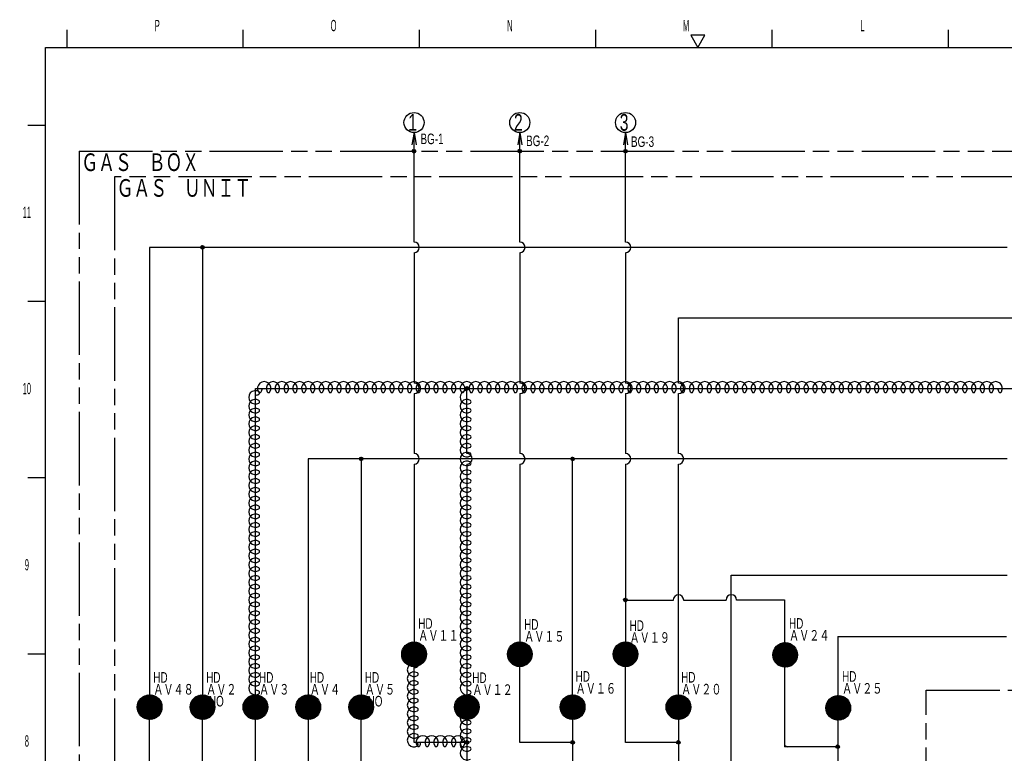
# Model space of a CAD drawing. Header units: millimetres. Extents: x 0 to 840, y 0 to 591.
# Tile 4 of 27: x 18 to 297, y 382 to 590. Entities that reach past the tile are written whole.
import ezdxf

# ---------------------------------------------------------------- set-up
doc = ezdxf.new("R2010")
doc.units = ezdxf.units.MM
doc.header["$LTSCALE"] = 46.255
doc.linetypes.add('PHANTOM', pattern=[0.8, 0.45, -0.05, 0.1, -0.05, 0.1, -0.05])
doc.layers.get('0').update_dxf_attribs({"linetype": 'CONTINUOUS'})
for name, color, linetype in [('0001_01', 7, 'CONTINUOUS'), ('0001_03', 7, 'CONTINUOUS'), ('0001_04', 7, 'CONTINUOUS'), ('0013_01', 7, 'CONTINUOUS'), ('0013_08', 7, 'CONTINUOUS'), ('0510_HCD_02', 7, 'CONTINUOUS'), ('AM_0', 7, 'CONTINUOUS')]:
    doc.layers.add(name, color=color, linetype=linetype)
doc.styles.get("Standard").update_dxf_attribs({"font": 'txt', "width": 0.5})
doc.styles.add('TEXTSTYLE_2', font='txt', dxfattribs={"width": 0.7})

msp = doc.modelspace()

# ---------------------------------------------------------------- linework, layer by layer
at = {"color": 2, "linetype": 'Continuous'}
for p, q in [((31, 587), (31, 582)), ((81, 587), (81, 582)), ((131, 587), (131, 582)), ((181, 587), (181, 582)), ((231, 587), (231, 582)), ((281, 587), (281, 582)), ((208, 585.46), (210, 582)), ((212, 585.46), (208, 585.46)), ((210, 582), (212, 585.46)), ((20, 560), (25, 560)), ((20, 510), (25, 510)), ((20, 460), (25, 460)), ((20, 410), (25, 410))]:
    msp.add_line(p, q, dxfattribs=at)
at = {"color": 7, "linetype": 'Continuous'}
for p, q in [((25, 10), (25, 582)), ((25, 582), (831, 582))]:
    msp.add_line(p, q, dxfattribs=at)
at = {"layer": '0001_01', "color": 2, "linetype": 'Continuous'}
for p, q in [((129.52, 557.85), (128.94, 554.39)), ((129.52, 526.79), (129.52, 557.85)), ((129.52, 557.85), (130.1, 554.39)), ((159.52, 557.85), (158.94, 554.39)), ((159.52, 526.79), (159.52, 557.85)), ((159.52, 557.85), (160.1, 554.39)), ((189.52, 557.85), (188.94, 554.39)), ((189.52, 526.79), (189.52, 557.85)), ((189.52, 557.85), (190.1, 554.39)), ((54.52, 525.29), (54.52, 398.34)), ((297.77, 525.29), (54.52, 525.29)), ((69.52, 525.29), (69.52, 398.34)), ((129.52, 523.79), (129.52, 486.79)), ((159.52, 523.79), (159.52, 486.79)), ((189.52, 523.79), (189.52, 486.79)), ((204.52, 505.29), (436.51, 505.29)), ((84.52, 398.34), (84.52, 485.29)), ((84.52, 485.29), (392.11, 485.29)), ((129.52, 483.79), (129.52, 466.79)), ((144.52, 466.79), (144.52, 485.29)), ((159.52, 483.79), (159.52, 466.79)), ((189.52, 483.79), (189.52, 466.79)), ((99.52, 465.29), (99.52, 398.34)), ((297.77, 465.29), (99.52, 465.29)), ((114.52, 465.29), (114.52, 398.34)), ((129.52, 463.79), (129.52, 413.34)), ((144.52, 463.79), (144.51, 398.34)), ((159.52, 463.79), (159.52, 413.34)), ((174.52, 398.34), (174.52, 465.29)), ((189.52, 463.79), (189.52, 413.34)), ((204.52, 398.34), (204.52, 463.79)), ((189.52, 425.22), (203.11, 425.22)), ((206, 425.22), (218.03, 425.22)), ((234.64, 425.24), (234.64, 413.17)), ((249.7, 414.84), (249.7, 356.85)), ((234.65, 406.17), (234.64, 383.59)), ((54.52, 356.84), (54.52, 391.34)), ((69.52, 356.84), (69.52, 391.34)), ((84.52, 356.84), (84.52, 391.34)), ((99.52, 391.34), (99.52, 356.84)), ((114.52, 356.84), (114.52, 391.34)), ((144.52, 391.34), (144.52, 356.84)), ((174.52, 391.34), (174.52, 356.84)), ((204.52, 391.34), (204.52, 356.84)), ((249.71, 383.6), (234.64, 383.59)), ((249.71, 383.61), (249.71, 383.61))]:
    msp.add_line(p, q, dxfattribs=at)
at = {"layer": '0001_01', "color": 2, "linetype": 'PHANTOM'}
for q in [(34.52, 157.59), (586.18, 552.59)]:
    msp.add_line((34.52, 552.59), q, dxfattribs=at)
at = {"layer": '0001_01', "color": 2, "linetype": 'Continuous'}
for centre, radius in [((129.52, 560.7), 2.85), ((159.52, 560.7), 2.85), ((189.52, 560.7), 2.85), ((129.52, 552.59), 0.5), ((159.52, 552.59), 0.5), ((189.52, 552.59), 0.5), ((69.52, 525.29), 0.5), ((144.52, 485.29), 0.5), ((114.52, 465.29), 0.5), ((174.52, 465.29), 0.5), ((189.46, 425.24), 0.5), ((129.52, 409.84), 3.5), ((159.52, 409.84), 3.5), ((189.52, 409.84), 3.5), ((234.82, 409.66), 3.5), ((54.52, 394.84), 3.5), ((69.52, 394.84), 3.5), ((84.52, 394.84), 3.5), ((99.52, 394.84), 3.5), ((114.52, 394.84), 3.5), ((144.52, 394.84), 3.5), ((174.52, 394.84), 3.5), ((204.52, 394.84), 3.5), ((249.87, 394.63), 3.5), ((144.52, 384.84), 0.5), ((174.52, 384.84), 0.5), ((204.52, 384.84), 0.5), ((249.71, 383.61), 0.5)]:
    msp.add_circle(centre, radius, dxfattribs=at)
for centre, start, end in [((129.52, 525.29), 270, 90), ((159.52, 525.29), 270, 90), ((189.52, 525.29), 270, 90), ((129.52, 485.29), 270, 90), ((159.52, 485.29), 270, 90), ((189.52, 485.29), 270, 90), ((204.52, 485.29), 270, 90), ((129.52, 465.29), 270, 90), ((144.52, 465.29), 270, 90), ((159.52, 465.29), 270, 90), ((189.52, 465.29), 270, 90), ((204.52, 465.29), 270, 90), ((204.52, 425.2), 0, 180), ((219.53, 425.23), 0, 180)]:
    msp.add_arc(centre, 1.5, start, end, dxfattribs=at)
at = {"layer": '0001_04', "color": 5, "linetype": 'Continuous'}
for p, q in [((129.02, 552.6), (129.5, 553.09)), ((129.03, 552.48), (129.63, 553.07)), ((129.06, 552.79), (129.32, 553.04)), ((159.02, 552.62), (159.48, 553.09)), ((159.03, 552.49), (159.62, 553.08)), ((159.06, 552.38), (159.72, 553.04)), ((189.02, 552.65), (189.46, 553.08)), ((189.03, 552.51), (189.6, 553.08)), ((189.06, 552.4), (189.71, 553.05)), ((129.07, 552.37), (129.74, 553.04)), ((129.12, 552.28), (129.82, 552.98)), ((129.19, 552.21), (129.9, 552.92)), ((129.27, 552.15), (129.96, 552.83)), ((129.37, 552.11), (130, 552.73)), ((129.49, 552.09), (130.02, 552.61)), ((129.65, 552.1), (130, 552.46)), ((159.08, 552.82), (159.28, 553.03)), ((159.12, 552.29), (159.81, 552.99)), ((159.18, 552.22), (159.89, 552.93)), ((159.26, 552.16), (159.95, 552.84)), ((159.36, 552.11), (159.99, 552.75)), ((159.48, 552.09), (160.02, 552.63)), ((159.63, 552.1), (160.01, 552.48)), ((189.11, 552.87), (189.23, 553)), ((189.11, 552.3), (189.8, 553)), ((189.17, 552.23), (189.88, 552.94)), ((189.25, 552.17), (189.94, 552.86)), ((189.35, 552.12), (189.99, 552.76)), ((189.46, 552.09), (190.02, 552.65)), ((189.6, 552.09), (190.01, 552.5)), ((69.02, 525.34), (69.46, 525.78)), ((69.03, 525.2), (69.6, 525.78)), ((69.06, 525.09), (69.71, 525.75)), ((69.11, 525.57), (69.24, 525.7)), ((69.11, 525), (69.8, 525.7)), ((69.17, 524.93), (69.88, 525.63)), ((69.25, 524.86), (69.94, 525.55)), ((69.35, 524.82), (69.99, 525.46)), ((69.46, 524.79), (70.02, 525.35)), ((69.61, 524.79), (70.01, 525.2)), ((144.02, 485.3), (144.51, 485.78)), ((144.03, 485.17), (144.64, 485.77)), ((144.06, 485.48), (144.33, 485.75)), ((144.07, 485.07), (144.74, 485.73)), ((144.13, 484.98), (144.83, 485.68)), ((144.19, 484.91), (144.9, 485.61)), ((144.28, 484.85), (144.96, 485.53)), ((144.38, 484.81), (145, 485.43)), ((144.5, 484.79), (145.02, 485.31)), ((144.66, 484.8), (145, 485.15)), ((114.02, 465.34), (114.46, 465.78)), ((114.03, 465.2), (114.6, 465.78)), ((114.06, 465.09), (114.71, 465.75)), ((114.11, 465.57), (114.24, 465.7)), ((114.11, 465), (114.8, 465.7)), ((114.17, 464.93), (114.88, 465.63)), ((114.25, 464.86), (114.94, 465.55)), ((114.35, 464.82), (114.99, 465.46)), ((114.46, 464.79), (115.02, 465.35)), ((114.61, 464.79), (115.01, 465.2)), ((174.02, 465.25), (174.55, 465.78)), ((174.04, 465.41), (174.4, 465.77)), ((174.04, 465.13), (174.67, 465.76)), ((174.09, 465.04), (174.77, 465.72)), ((174.15, 464.95), (174.85, 465.66)), ((174.22, 464.89), (174.92, 465.59)), ((174.31, 464.83), (174.97, 465.5)), ((174.41, 464.8), (175.01, 465.39)), ((174.54, 464.79), (175.02, 465.26)), ((174.73, 464.83), (174.97, 465.08)), ((188.97, 425.28), (189.42, 425.74)), ((188.97, 425.15), (189.56, 425.73)), ((189.01, 425.04), (189.66, 425.7)), ((189.03, 425.49), (189.21, 425.67)), ((189.06, 424.95), (189.75, 425.64)), ((189.12, 424.87), (189.83, 425.58)), ((189.2, 424.81), (189.89, 425.5)), ((189.3, 424.77), (189.94, 425.4)), ((189.42, 424.74), (189.96, 425.29)), ((189.56, 424.75), (189.95, 425.14)), ((126.02, 409.83), (129.53, 413.34)), ((126.03, 410.12), (129.24, 413.33)), ((126.03, 409.56), (129.8, 413.33)), ((126.06, 409.31), (130.06, 413.3)), ((126.07, 410.45), (128.91, 413.29)), ((126.11, 409.07), (130.29, 413.25)), ((126.16, 410.82), (128.54, 413.2)), ((126.17, 408.84), (130.52, 413.2)), ((126.24, 408.63), (130.73, 413.12)), ((126.32, 411.26), (128.1, 413.04)), ((126.32, 408.43), (130.93, 413.04)), ((126.41, 408.24), (131.12, 412.95)), ((126.51, 408.06), (131.3, 412.85)), ((126.62, 407.88), (131.48, 412.74)), ((126.73, 411.96), (127.4, 412.63)), ((126.74, 407.72), (131.64, 412.62)), ((126.86, 407.56), (131.8, 412.5)), ((127, 407.41), (131.95, 412.36)), ((127.14, 407.27), (132.09, 412.22)), ((127.29, 407.14), (132.22, 412.07)), ((127.45, 407.02), (132.34, 411.91)), ((127.62, 406.9), (132.46, 411.74)), ((127.79, 406.8), (132.56, 411.57)), ((127.98, 406.7), (132.66, 411.38)), ((128.17, 406.61), (132.75, 411.19)), ((128.38, 406.53), (132.83, 410.98)), ((128.59, 406.46), (132.9, 410.77)), ((156.02, 409.85), (159.51, 413.34)), ((156.03, 410.14), (159.22, 413.33)), ((156.03, 409.58), (159.78, 413.33)), ((156.06, 409.32), (160.04, 413.3)), ((156.08, 410.47), (158.89, 413.28)), ((156.1, 409.08), (160.28, 413.26)), ((156.16, 408.86), (160.5, 413.2)), ((156.17, 410.84), (158.52, 413.19)), ((156.23, 408.65), (160.72, 413.13)), ((156.31, 408.44), (160.92, 413.05)), ((156.34, 411.3), (158.06, 413.02)), ((156.4, 408.25), (161.11, 412.96)), ((156.5, 408.07), (161.29, 412.86)), ((156.61, 407.89), (161.47, 412.75)), ((156.73, 407.73), (161.63, 412.63)), ((156.8, 412.04), (157.32, 412.56)), ((156.85, 407.57), (161.79, 412.51)), ((156.99, 407.42), (161.94, 412.37)), ((157.13, 407.28), (162.08, 412.23)), ((157.28, 407.15), (162.21, 412.08)), ((157.44, 407.03), (162.33, 411.92)), ((157.61, 406.91), (162.45, 411.75)), ((157.78, 406.8), (162.56, 411.58)), ((157.97, 406.7), (162.66, 411.39)), ((158.16, 406.62), (162.75, 411.2)), ((158.36, 406.54), (162.82, 411)), ((158.58, 406.47), (162.89, 410.78)), ((186.02, 409.87), (189.49, 413.34)), ((186.03, 409.59), (189.77, 413.33)), ((186.04, 410.17), (189.2, 413.33)), ((186.06, 409.34), (190.02, 413.3)), ((186.08, 410.49), (188.87, 413.28)), ((186.1, 409.1), (190.26, 413.26)), ((186.16, 408.87), (190.49, 413.2)), ((186.18, 410.87), (188.49, 413.19)), ((186.23, 408.66), (190.7, 413.13)), ((186.31, 408.46), (190.9, 413.05)), ((186.35, 411.33), (188.03, 413.01)), ((186.4, 408.26), (191.1, 412.96)), ((186.5, 408.08), (191.28, 412.87)), ((186.6, 407.91), (191.46, 412.76)), ((186.72, 407.74), (191.62, 412.64)), ((186.85, 407.58), (191.78, 412.51)), ((186.9, 412.17), (187.19, 412.46)), ((186.98, 407.43), (191.93, 412.38)), ((187.12, 407.29), (192.07, 412.24)), ((187.27, 407.16), (192.2, 412.09)), ((187.43, 407.03), (192.33, 411.93)), ((187.6, 406.92), (192.44, 411.77)), ((187.77, 406.81), (192.55, 411.59)), ((187.95, 406.71), (192.65, 411.41)), ((188.15, 406.62), (192.74, 411.21)), ((188.35, 406.54), (192.82, 411.01)), ((188.57, 406.47), (192.89, 410.8)), ((231.32, 409.63), (234.85, 413.16)), ((231.33, 409.92), (234.56, 413.15)), ((231.33, 409.36), (235.12, 413.15)), ((231.36, 409.11), (235.37, 413.12)), ((231.37, 410.24), (234.24, 413.11)), ((231.41, 408.87), (235.61, 413.07)), ((231.45, 410.61), (233.87, 413.03)), ((231.47, 408.65), (235.83, 413.01)), ((231.54, 408.44), (236.05, 412.94)), ((231.6, 411.04), (233.44, 412.88)), ((231.62, 408.24), (236.25, 412.86)), ((231.72, 408.05), (236.44, 412.77)), ((231.82, 407.86), (236.62, 412.67)), ((231.93, 407.69), (236.79, 412.55)), ((231.97, 411.69), (232.79, 412.52)), ((232.05, 407.53), (236.95, 412.44)), ((232.17, 407.37), (237.11, 412.31)), ((232.31, 407.22), (237.26, 412.17)), ((232.45, 407.08), (237.4, 412.03)), ((232.6, 406.95), (237.53, 411.88)), ((232.76, 406.83), (237.65, 411.72)), ((232.93, 406.72), (237.77, 411.55)), ((233.11, 406.61), (237.87, 411.37)), ((233.29, 406.51), (237.97, 411.19)), ((233.49, 406.43), (238.06, 410.99)), ((233.7, 406.35), (238.13, 410.79)), ((128.82, 406.41), (132.95, 410.54)), ((129.07, 406.37), (132.99, 410.3)), ((129.32, 406.35), (133.01, 410.04)), ((129.6, 406.34), (133.02, 409.76)), ((129.91, 406.36), (133, 409.45)), ((130.24, 406.42), (132.94, 409.12)), ((130.63, 406.52), (132.84, 408.73)), ((131.12, 406.73), (132.63, 408.24)), ((158.81, 406.41), (162.95, 410.55)), ((159.05, 406.37), (162.99, 410.31)), ((159.31, 406.35), (163.01, 410.05)), ((159.58, 406.34), (163.02, 409.78)), ((159.88, 406.36), (163, 409.48)), ((160.22, 406.41), (162.95, 409.14)), ((160.6, 406.51), (162.85, 408.76)), ((161.08, 406.71), (162.65, 408.28)), ((188.79, 406.42), (192.94, 410.57)), ((189.03, 406.37), (192.99, 410.33)), ((189.29, 406.35), (193.01, 410.07)), ((189.56, 406.34), (193.02, 409.8)), ((189.86, 406.36), (193, 409.5)), ((190.2, 406.41), (192.95, 409.16)), ((190.58, 406.5), (192.86, 408.78)), ((191.05, 406.69), (192.67, 408.32)), ((233.91, 406.28), (238.2, 410.57)), ((234.14, 406.23), (238.25, 410.34)), ((234.39, 406.19), (238.29, 410.1)), ((234.65, 406.17), (238.31, 409.84)), ((234.93, 406.16), (238.32, 409.56)), ((235.23, 406.19), (238.29, 409.25)), ((235.57, 406.24), (238.24, 408.91)), ((235.97, 406.36), (238.13, 408.52)), ((236.47, 406.58), (237.91, 408.01)), ((51.02, 394.79), (54.57, 398.34)), ((51.03, 395.08), (54.28, 398.33)), ((51.03, 394.52), (54.84, 398.33)), ((51.07, 395.4), (53.96, 398.29)), ((51.07, 394.27), (55.09, 398.29)), ((51.11, 394.04), (55.32, 398.25)), ((51.14, 395.77), (53.59, 398.22)), ((51.17, 393.81), (55.55, 398.19)), ((51.25, 393.6), (55.76, 398.11)), ((51.29, 396.2), (53.16, 398.07)), ((51.33, 393.4), (55.96, 398.03)), ((51.42, 393.21), (56.15, 397.94)), ((51.52, 393.03), (56.33, 397.84)), ((51.63, 392.86), (56.5, 397.73)), ((51.64, 396.82), (52.54, 397.73)), ((51.75, 392.7), (56.66, 397.61)), ((51.88, 392.54), (56.82, 397.48)), ((52.02, 392.39), (56.97, 397.34)), ((52.16, 392.26), (57.1, 397.2)), ((52.31, 392.12), (57.24, 397.05)), ((52.47, 392), (57.36, 396.89)), ((52.64, 391.89), (57.47, 396.72)), ((66.02, 394.79), (69.57, 398.34)), ((66.03, 395.08), (69.28, 398.33)), ((66.03, 394.52), (69.84, 398.33)), ((66.07, 395.4), (68.96, 398.29)), ((66.07, 394.27), (70.09, 398.29)), ((66.11, 394.04), (70.32, 398.25)), ((66.14, 395.77), (68.59, 398.22)), ((66.17, 393.81), (70.55, 398.19)), ((66.25, 393.6), (70.76, 398.11)), ((66.29, 396.2), (68.16, 398.07)), ((66.33, 393.4), (70.96, 398.03)), ((66.42, 393.21), (71.15, 397.94)), ((66.52, 393.03), (71.33, 397.84)), ((66.63, 392.86), (71.5, 397.73)), ((66.64, 396.82), (67.54, 397.73)), ((66.75, 392.7), (71.66, 397.61)), ((66.88, 392.54), (71.82, 397.48)), ((67.02, 392.39), (71.97, 397.34)), ((67.16, 392.26), (72.1, 397.2)), ((67.31, 392.12), (72.24, 397.05)), ((67.47, 392), (72.36, 396.89)), ((67.64, 391.89), (72.47, 396.72)), ((81.02, 394.8), (84.56, 398.34)), ((81.03, 395.09), (84.27, 398.33)), ((81.03, 394.53), (84.83, 398.33)), ((81.07, 394.28), (85.08, 398.3)), ((81.07, 395.42), (83.95, 398.29)), ((81.11, 394.05), (85.32, 398.25)), ((81.15, 395.78), (83.58, 398.21)), ((81.17, 393.82), (85.54, 398.19)), ((81.24, 393.61), (85.75, 398.12)), ((81.3, 396.21), (83.15, 398.06)), ((81.33, 393.41), (85.95, 398.03)), ((81.42, 393.22), (86.14, 397.94)), ((81.52, 393.04), (86.32, 397.84)), ((81.63, 392.87), (86.49, 397.73)), ((81.66, 396.85), (82.51, 397.7)), ((81.75, 392.7), (86.66, 397.61)), ((81.88, 392.55), (86.81, 397.48)), ((82.01, 392.4), (86.96, 397.35)), ((82.16, 392.26), (87.1, 397.21)), ((82.31, 392.13), (87.23, 397.05)), ((82.47, 392.01), (87.35, 396.89)), ((82.64, 391.89), (87.47, 396.73)), ((96.02, 394.81), (99.55, 398.34)), ((96.03, 395.1), (99.26, 398.33)), ((96.03, 394.54), (99.82, 398.33)), ((96.06, 394.29), (100.07, 398.3)), ((96.07, 395.43), (98.93, 398.29)), ((96.11, 394.05), (100.31, 398.25)), ((96.15, 395.79), (98.57, 398.21)), ((96.17, 393.83), (100.53, 398.19)), ((96.24, 393.62), (100.74, 398.12)), ((96.31, 396.23), (98.13, 398.05)), ((96.32, 393.42), (100.94, 398.04)), ((96.41, 393.23), (101.13, 397.95)), ((96.52, 393.04), (101.32, 397.84)), ((96.63, 392.87), (101.49, 397.73)), ((96.68, 396.88), (97.48, 397.68)), ((96.74, 392.71), (101.65, 397.62)), ((96.87, 392.55), (101.81, 397.49)), ((97.01, 392.4), (101.96, 397.35)), ((97.15, 392.26), (102.1, 397.21)), ((97.3, 392.13), (102.23, 397.06)), ((97.46, 392.01), (102.35, 396.9)), ((97.63, 391.9), (102.47, 396.73)), ((111.02, 394.82), (114.54, 398.34)), ((111.03, 395.11), (114.25, 398.33)), ((111.03, 394.55), (114.81, 398.33)), ((111.06, 394.3), (115.06, 398.3)), ((111.07, 395.44), (113.92, 398.29)), ((111.11, 394.06), (115.3, 398.25)), ((111.16, 395.8), (113.56, 398.2)), ((111.17, 393.84), (115.52, 398.19)), ((111.24, 393.62), (115.74, 398.12)), ((111.32, 396.25), (113.11, 398.05)), ((111.32, 393.42), (115.94, 398.04)), ((111.41, 393.23), (116.13, 397.95)), ((111.51, 393.05), (116.31, 397.85)), ((111.62, 392.88), (116.48, 397.74)), ((111.7, 396.92), (112.44, 397.66)), ((111.74, 392.71), (116.65, 397.62)), ((111.87, 392.56), (116.8, 397.49)), ((112, 392.41), (116.95, 397.36)), ((112.15, 392.27), (117.09, 397.22)), ((112.3, 392.14), (117.22, 397.06)), ((112.46, 392.01), (117.35, 396.9)), ((112.62, 391.9), (117.46, 396.74)), ((141.02, 394.85), (144.51, 398.34)), ((141.03, 395.14), (144.22, 398.33)), ((141.03, 394.58), (144.78, 398.33)), ((141.06, 394.32), (145.04, 398.3)), ((141.08, 395.47), (143.89, 398.28)), ((141.1, 394.08), (145.28, 398.26)), ((141.16, 393.86), (145.5, 398.2)), ((141.17, 395.84), (143.52, 398.19)), ((141.23, 393.65), (145.72, 398.13)), ((141.31, 393.44), (145.92, 398.05)), ((141.34, 396.3), (143.06, 398.02)), ((141.4, 393.25), (146.11, 397.96)), ((141.5, 393.07), (146.29, 397.86)), ((141.61, 392.89), (146.47, 397.75)), ((141.73, 392.73), (146.63, 397.63)), ((141.8, 397.04), (142.32, 397.56)), ((141.85, 392.57), (146.79, 397.51)), ((141.99, 392.42), (146.94, 397.37)), ((142.13, 392.28), (147.08, 397.23)), ((142.28, 392.15), (147.21, 397.08)), ((142.44, 392.03), (147.33, 396.92)), ((142.61, 391.91), (147.45, 396.75)), ((171.02, 394.87), (174.49, 398.34)), ((171.03, 394.59), (174.77, 398.33)), ((171.04, 395.17), (174.2, 398.33)), ((171.06, 394.34), (175.02, 398.3)), ((171.08, 395.49), (173.87, 398.28)), ((171.1, 394.1), (175.26, 398.26)), ((171.16, 393.87), (175.49, 398.2)), ((171.18, 395.87), (173.49, 398.19)), ((171.23, 393.66), (175.7, 398.13)), ((171.31, 393.46), (175.9, 398.05)), ((171.35, 396.33), (173.03, 398.01)), ((171.4, 393.26), (176.1, 397.96)), ((171.5, 393.08), (176.28, 397.87)), ((171.6, 392.91), (176.46, 397.76)), ((171.72, 392.74), (176.62, 397.64)), ((171.85, 392.58), (176.78, 397.51)), ((171.9, 397.17), (172.19, 397.46)), ((171.98, 392.43), (176.93, 397.38)), ((172.12, 392.29), (177.07, 397.24)), ((172.27, 392.16), (177.2, 397.09)), ((172.43, 392.03), (177.33, 396.93)), ((172.6, 391.92), (177.44, 396.77)), ((201.02, 394.89), (204.47, 398.34)), ((201.03, 394.61), (204.75, 398.33)), ((201.04, 395.19), (204.17, 398.32)), ((201.05, 394.35), (205.01, 398.31)), ((201.09, 395.52), (203.84, 398.27)), ((201.1, 394.11), (205.25, 398.26)), ((201.15, 393.89), (205.47, 398.21)), ((201.18, 395.9), (203.46, 398.18)), ((201.22, 393.67), (205.69, 398.14)), ((201.3, 393.47), (205.89, 398.06)), ((201.37, 396.37), (202.99, 397.99)), ((201.39, 393.28), (206.09, 397.97)), ((201.49, 393.09), (206.27, 397.87)), ((201.6, 392.92), (206.44, 397.76)), ((201.71, 392.75), (206.61, 397.65)), ((201.84, 392.59), (206.77, 397.52)), ((201.97, 392.44), (206.92, 397.39)), ((202.11, 392.3), (207.06, 397.25)), ((202.26, 392.17), (207.19, 397.1)), ((202.42, 392.04), (207.32, 396.94)), ((202.58, 391.92), (207.44, 396.78)), ((246.38, 394.53), (249.97, 398.13)), ((246.38, 394.82), (249.69, 398.12)), ((246.39, 394.26), (250.24, 398.11)), ((246.41, 395.13), (249.37, 398.09)), ((246.43, 394.02), (250.49, 398.07)), ((246.48, 395.48), (249.02, 398.02)), ((246.48, 393.78), (250.72, 398.02)), ((246.54, 393.56), (250.94, 397.96)), ((246.61, 395.9), (248.6, 397.89)), ((246.61, 393.35), (251.15, 397.89)), ((246.7, 393.15), (251.35, 397.8)), ((246.79, 392.97), (251.53, 397.71)), ((246.89, 396.46), (248.04, 397.61)), ((246.9, 392.79), (251.71, 397.6)), ((247.01, 392.62), (251.88, 397.49)), ((247.13, 392.45), (252.05, 397.37)), ((247.26, 392.3), (252.2, 397.24)), ((247.4, 392.15), (252.35, 397.1)), ((247.54, 392.02), (252.48, 396.96)), ((247.69, 391.89), (252.61, 396.81)), ((247.86, 391.77), (252.73, 396.64)), ((52.82, 391.78), (57.58, 396.54)), ((53, 391.69), (57.67, 396.36)), ((53.2, 391.6), (57.76, 396.16)), ((53.41, 391.52), (57.84, 395.95)), ((53.62, 391.46), (57.9, 395.74)), ((53.85, 391.4), (57.96, 395.51)), ((54.1, 391.37), (57.99, 395.26)), ((54.36, 391.34), (58.02, 395)), ((54.64, 391.34), (58.02, 394.72)), ((54.95, 391.37), (57.99, 394.41)), ((55.29, 391.43), (57.93, 394.07)), ((67.82, 391.78), (72.58, 396.54)), ((68, 391.69), (72.67, 396.36)), ((68.2, 391.6), (72.76, 396.16)), ((68.41, 391.52), (72.84, 395.95)), ((68.62, 391.46), (72.9, 395.74)), ((68.85, 391.4), (72.96, 395.51)), ((69.1, 391.37), (72.99, 395.26)), ((69.36, 391.34), (73.02, 395)), ((69.64, 391.34), (73.02, 394.72)), ((69.95, 391.37), (72.99, 394.41)), ((70.29, 391.43), (72.93, 394.07)), ((82.81, 391.79), (87.58, 396.55)), ((83, 391.69), (87.67, 396.36)), ((83.19, 391.6), (87.76, 396.17)), ((83.4, 391.52), (87.84, 395.96)), ((83.62, 391.46), (87.9, 395.74)), ((83.85, 391.41), (87.95, 395.51)), ((84.09, 391.37), (87.99, 395.27)), ((84.35, 391.34), (88.02, 395.01)), ((84.63, 391.34), (88.02, 394.73)), ((84.94, 391.37), (88, 394.42)), ((85.28, 391.42), (87.94, 394.08)), ((97.81, 391.79), (102.57, 396.55)), ((97.99, 391.69), (102.67, 396.37)), ((98.19, 391.6), (102.76, 396.17)), ((98.39, 391.53), (102.83, 395.97)), ((98.61, 391.46), (102.9, 395.75)), ((98.84, 391.41), (102.95, 395.52)), ((99.08, 391.37), (102.99, 395.28)), ((99.34, 391.34), (103.02, 395.02)), ((99.62, 391.34), (103.02, 394.74)), ((99.93, 391.36), (103, 394.43)), ((100.27, 391.42), (102.94, 394.09)), ((112.8, 391.79), (117.57, 396.56)), ((112.99, 391.69), (117.67, 396.38)), ((113.18, 391.61), (117.75, 396.18)), ((113.39, 391.53), (117.83, 395.97)), ((113.6, 391.46), (117.9, 395.76)), ((113.83, 391.41), (117.95, 395.53)), ((114.07, 391.37), (117.99, 395.29)), ((114.33, 391.35), (118.02, 395.03)), ((114.61, 391.34), (118.02, 394.75)), ((114.92, 391.36), (118, 394.44)), ((115.25, 391.42), (117.94, 394.11)), ((142.78, 391.8), (147.56, 396.58)), ((142.97, 391.7), (147.66, 396.39)), ((143.16, 391.62), (147.75, 396.2)), ((143.36, 391.54), (147.82, 396)), ((143.58, 391.47), (147.89, 395.78)), ((143.81, 391.41), (147.95, 395.55)), ((144.05, 391.37), (147.99, 395.31)), ((144.31, 391.35), (148.01, 395.05)), ((144.58, 391.34), (148.02, 394.78)), ((144.88, 391.36), (148, 394.48)), ((145.22, 391.41), (147.95, 394.14)), ((172.77, 391.81), (177.55, 396.59)), ((172.95, 391.71), (177.65, 396.41)), ((173.15, 391.62), (177.74, 396.21)), ((173.35, 391.54), (177.82, 396.01)), ((173.57, 391.47), (177.89, 395.8)), ((173.79, 391.42), (177.94, 395.57)), ((174.03, 391.37), (177.99, 395.33)), ((174.29, 391.35), (178.01, 395.07)), ((174.56, 391.34), (178.02, 394.8)), ((174.86, 391.36), (178, 394.5)), ((175.2, 391.41), (177.95, 394.16)), ((202.76, 391.82), (207.54, 396.6)), ((202.94, 391.72), (207.64, 396.42)), ((203.13, 391.63), (207.73, 396.23)), ((203.34, 391.55), (207.81, 396.02)), ((203.55, 391.48), (207.88, 395.81)), ((203.78, 391.42), (207.94, 395.58)), ((204.02, 391.38), (207.98, 395.34)), ((204.27, 391.35), (208.01, 395.09)), ((204.55, 391.34), (208.02, 394.81)), ((204.84, 391.36), (208.01, 394.52)), ((205.17, 391.4), (207.96, 394.19)), ((248.03, 391.65), (252.85, 396.47)), ((248.21, 391.55), (252.95, 396.3)), ((248.39, 391.46), (253.05, 396.11)), ((248.59, 391.37), (253.13, 395.91)), ((248.8, 391.3), (253.21, 395.7)), ((249.02, 391.23), (253.27, 395.48)), ((249.25, 391.18), (253.32, 395.25)), ((249.5, 391.15), (253.35, 395)), ((249.76, 391.13), (253.37, 394.74)), ((250.05, 391.13), (253.37, 394.45)), ((250.36, 391.16), (253.34, 394.14)), ((55.69, 391.54), (57.82, 393.67)), ((56.2, 391.77), (57.59, 393.16)), ((70.69, 391.54), (72.82, 393.67)), ((71.2, 391.77), (72.59, 393.16)), ((85.67, 391.54), (87.82, 393.69)), ((86.18, 391.76), (87.6, 393.18)), ((100.66, 391.53), (102.83, 393.7)), ((101.16, 391.75), (102.61, 393.2)), ((115.65, 391.53), (117.83, 393.72)), ((116.14, 391.74), (117.62, 393.22)), ((145.6, 391.51), (147.85, 393.76)), ((146.08, 391.71), (147.65, 393.28)), ((175.58, 391.5), (177.86, 393.78)), ((176.05, 391.69), (177.67, 393.32)), ((205.55, 391.49), (207.87, 393.81)), ((206.01, 391.67), (207.69, 393.35)), ((206.83, 392.21), (207.15, 392.53)), ((250.71, 391.23), (253.27, 393.79)), ((251.12, 391.36), (253.14, 393.38)), ((251.67, 391.62), (252.88, 392.83)), ((144.02, 384.84), (144.52, 385.34)), ((144.04, 384.71), (144.65, 385.32)), ((144.05, 385.01), (144.35, 385.31)), ((144.08, 384.61), (144.75, 385.28)), ((144.13, 384.53), (144.84, 385.23)), ((144.2, 384.45), (144.91, 385.16)), ((144.29, 384.4), (144.96, 385.07)), ((144.39, 384.36), (145, 384.97)), ((144.51, 384.34), (145.02, 384.85)), ((144.68, 384.37), (144.99, 384.68)), ((174.02, 384.86), (174.5, 385.34)), ((174.03, 384.73), (174.63, 385.33)), ((174.06, 385.04), (174.32, 385.3)), ((174.07, 384.62), (174.74, 385.29)), ((174.12, 384.54), (174.82, 385.24)), ((174.19, 384.46), (174.9, 385.17)), ((174.28, 384.4), (174.96, 385.09)), ((174.37, 384.36), (175, 384.99)), ((174.49, 384.34), (175.02, 384.87)), ((174.65, 384.36), (175, 384.71)), ((204.02, 384.88), (204.48, 385.34)), ((204.03, 384.74), (204.62, 385.33)), ((204.06, 384.64), (204.72, 385.3)), ((204.08, 385.08), (204.29, 385.28)), ((204.12, 384.55), (204.81, 385.24)), ((204.18, 384.47), (204.89, 385.18)), ((204.26, 384.41), (204.95, 385.1)), ((204.36, 384.37), (204.99, 385)), ((204.48, 384.34), (205.02, 384.88)), ((204.63, 384.35), (205.01, 384.73)), ((249.21, 383.67), (249.65, 384.11)), ((249.21, 383.53), (249.79, 384.11)), ((249.24, 383.42), (249.9, 384.07)), ((249.29, 383.89), (249.43, 384.03)), ((249.29, 383.33), (249.99, 384.02)), ((249.36, 383.25), (250.07, 383.96)), ((249.44, 383.19), (250.13, 383.88)), ((249.53, 383.14), (250.18, 383.78)), ((249.65, 383.12), (250.2, 383.67)), ((249.79, 383.12), (250.2, 383.52))]:
    msp.add_line(p, q, dxfattribs=at)
at = {"layer": '0013_01', "color": 2, "linetype": 'PHANTOM'}
for p, q in [((44.52, 545.29), (44.52, 207.59)), ((342.52, 545.29), (44.52, 545.29)), ((274.84, 207.59), (274.84, 399.66)), ((274.84, 399.66), (342.52, 399.66))]:
    msp.add_line(p, q, dxfattribs=at)
at = {"layer": '0013_01', "color": 2, "linetype": 'Continuous'}
for p, q in [((204.52, 486.79), (204.52, 505.29)), ((204.52, 466.79), (204.52, 483.79)), ((219.51, 356.85), (219.51, 432.29)), ((219.51, 432.29), (297.77, 432.29)), ((129.52, 384.84), (129.52, 406.34)), ((159.52, 384.84), (159.52, 406.34)), ((189.52, 384.84), (189.52, 406.34)), ((144.52, 384.84), (129.52, 384.84)), ((174.52, 384.84), (159.52, 384.84)), ((204.52, 384.84), (189.52, 384.84))]:
    msp.add_line(p, q, dxfattribs=at)
at = {"layer": '0013_08', "color": 9, "linetype": 'Continuous'}
for centre, radius, start, end in [((87.02, 485.29), 1.9, 328.533, 211.467), ((89.52, 485.29), 1.9, 328.533, 211.467), ((92.02, 485.29), 1.9, 328.533, 211.467), ((94.52, 485.29), 1.9, 328.533, 211.467), ((97.02, 485.29), 1.9, 328.533, 211.467), ((99.52, 485.29), 1.9, 328.533, 211.467), ((102.02, 485.29), 1.9, 328.533, 211.467), ((104.52, 485.29), 1.9, 328.533, 211.467), ((107.02, 485.29), 1.9, 328.533, 211.467), ((109.52, 485.29), 1.9, 328.533, 211.467), ((112.02, 485.29), 1.9, 328.533, 211.467), ((114.52, 485.29), 1.9, 328.533, 211.467), ((117.02, 485.29), 1.9, 328.533, 211.467), ((119.52, 485.29), 1.9, 328.533, 211.467), ((122.02, 485.29), 1.9, 328.533, 211.467), ((124.52, 485.29), 1.9, 328.533, 211.467), ((127.02, 485.29), 1.9, 328.533, 211.467), ((129.52, 485.29), 1.9, 328.533, 211.467), ((132.02, 485.29), 1.9, 328.533, 211.467), ((134.52, 485.29), 1.9, 328.533, 211.467), ((137.02, 485.29), 1.9, 328.533, 211.467), ((139.52, 485.29), 1.9, 328.533, 211.467), ((142.02, 485.29), 1.9, 328.533, 211.467), ((144.52, 485.29), 1.9, 328.533, 211.467), ((147.02, 485.29), 1.9, 328.533, 211.467), ((149.52, 485.29), 1.9, 328.533, 211.467), ((152.02, 485.29), 1.9, 328.533, 211.467), ((154.52, 485.29), 1.9, 328.533, 211.467), ((157.02, 485.29), 1.9, 328.533, 211.467), ((159.52, 485.29), 1.9, 328.533, 211.467), ((162.02, 485.29), 1.9, 328.533, 211.467), ((164.52, 485.29), 1.9, 328.533, 211.467), ((167.02, 485.29), 1.9, 328.533, 211.467), ((169.52, 485.29), 1.9, 328.533, 211.467), ((172.02, 485.29), 1.9, 328.533, 211.467), ((174.52, 485.29), 1.9, 328.533, 211.467), ((177.02, 485.29), 1.9, 328.533, 211.467), ((179.52, 485.29), 1.9, 328.533, 211.467), ((182.02, 485.29), 1.9, 328.533, 211.467), ((184.52, 485.29), 1.9, 328.533, 211.467), ((187.02, 485.29), 1.9, 328.533, 211.467), ((189.52, 485.29), 1.9, 328.533, 211.467), ((192.02, 485.29), 1.9, 328.533, 211.467), ((194.52, 485.29), 1.9, 328.533, 211.467), ((197.02, 485.29), 1.9, 328.533, 211.467), ((199.52, 485.29), 1.9, 328.533, 211.467), ((202.02, 485.29), 1.9, 328.533, 211.467), ((204.52, 485.29), 1.9, 328.533, 211.467), ((207.02, 485.29), 1.9, 328.533, 211.467), ((209.52, 485.29), 1.9, 328.533, 211.467), ((212.02, 485.29), 1.9, 328.533, 211.467), ((214.52, 485.29), 1.9, 328.533, 211.467), ((217.02, 485.29), 1.9, 328.533, 211.467), ((219.52, 485.29), 1.9, 328.533, 211.467), ((222.02, 485.29), 1.9, 328.533, 211.467), ((224.52, 485.29), 1.9, 328.533, 211.467), ((227.02, 485.29), 1.9, 328.533, 211.467), ((229.52, 485.29), 1.9, 328.533, 211.467), ((232.02, 485.29), 1.9, 328.533, 211.467), ((234.52, 485.29), 1.9, 328.533, 211.467), ((237.02, 485.29), 1.9, 328.533, 211.467), ((239.52, 485.29), 1.9, 328.533, 211.467), ((242.02, 485.29), 1.9, 328.533, 211.467), ((244.52, 485.29), 1.9, 328.533, 211.467), ((247.02, 485.29), 1.9, 328.533, 211.467), ((249.52, 485.29), 1.9, 328.533, 211.467), ((252.02, 485.29), 1.9, 328.533, 211.467), ((254.52, 485.29), 1.9, 328.533, 211.467), ((257.02, 485.29), 1.9, 328.533, 211.467), ((259.52, 485.29), 1.9, 328.533, 211.467), ((262.02, 485.29), 1.9, 328.533, 211.467), ((264.52, 485.29), 1.9, 328.533, 211.467), ((267.02, 485.29), 1.9, 328.533, 211.467), ((269.52, 485.29), 1.9, 328.533, 211.467), ((272.02, 485.29), 1.9, 328.533, 211.467), ((274.52, 485.29), 1.9, 328.533, 211.467), ((277.02, 485.29), 1.9, 328.533, 211.467), ((279.52, 485.29), 1.9, 328.533, 211.467), ((282.02, 485.29), 1.9, 328.533, 211.467), ((284.52, 485.29), 1.9, 328.533, 211.467), ((287.02, 485.29), 1.9, 328.533, 211.467), ((289.52, 485.29), 1.9, 328.533, 211.467), ((292.02, 485.29), 1.9, 328.533, 211.467), ((294.52, 485.29), 1.9, 328.533, 211.467), ((84.52, 482.74), 1.9, 58.533, 301.467), ((84.52, 485.24), 1.9, 270, 301.467), ((85.77, 484.52), 0.431, 211.467, 328.533), ((85.29, 483.99), 0.431, 301.467, 58.533), ((84.52, 485.29), 1.9, 328.533, 360), ((88.27, 484.52), 0.431, 211.467, 328.533), ((90.77, 484.52), 0.431, 211.467, 328.533), ((93.27, 484.52), 0.431, 211.467, 328.533), ((95.77, 484.52), 0.431, 211.467, 328.533), ((98.27, 484.52), 0.431, 211.467, 328.533), ((100.77, 484.52), 0.431, 211.467, 328.533), ((103.27, 484.52), 0.431, 211.467, 328.533), ((105.77, 484.52), 0.431, 211.467, 328.533), ((108.27, 484.52), 0.431, 211.467, 328.533), ((110.77, 484.52), 0.431, 211.467, 328.533), ((113.27, 484.52), 0.431, 211.467, 328.533), ((115.77, 484.52), 0.431, 211.467, 328.533), ((118.27, 484.52), 0.431, 211.467, 328.533), ((120.77, 484.52), 0.431, 211.467, 328.533), ((123.27, 484.52), 0.431, 211.467, 328.533), ((125.77, 484.52), 0.431, 211.467, 328.533), ((128.27, 484.52), 0.431, 211.467, 328.533), ((130.77, 484.52), 0.431, 211.467, 328.533), ((133.27, 484.52), 0.431, 211.467, 328.533), ((135.77, 484.52), 0.431, 211.467, 328.533), ((138.27, 484.52), 0.431, 211.467, 328.533), ((140.77, 484.52), 0.431, 211.467, 328.533), ((144.52, 482.74), 1.9, 90, 301.467), ((143.27, 484.52), 0.431, 211.467, 328.533), ((145.77, 484.52), 0.431, 211.467, 328.533), ((148.27, 484.52), 0.431, 211.467, 328.533), ((150.77, 484.52), 0.431, 211.467, 328.533), ((153.27, 484.52), 0.431, 211.467, 328.533), ((155.77, 484.52), 0.431, 211.467, 328.533), ((158.27, 484.52), 0.431, 211.467, 328.533), ((160.77, 484.52), 0.431, 211.467, 328.533), ((163.27, 484.52), 0.431, 211.467, 328.533), ((165.77, 484.52), 0.431, 211.467, 328.533), ((168.27, 484.52), 0.431, 211.467, 328.533), ((170.77, 484.52), 0.431, 211.467, 328.533), ((173.27, 484.52), 0.431, 211.467, 328.533), ((175.77, 484.52), 0.431, 211.467, 328.533), ((178.27, 484.52), 0.431, 211.467, 328.533), ((180.77, 484.52), 0.431, 211.467, 328.533), ((183.27, 484.52), 0.431, 211.467, 328.533), ((185.77, 484.52), 0.431, 211.467, 328.533), ((188.27, 484.52), 0.431, 211.467, 328.533), ((190.77, 484.52), 0.431, 211.467, 328.533), ((193.27, 484.52), 0.431, 211.467, 328.533), ((195.77, 484.52), 0.431, 211.467, 328.533), ((198.27, 484.52), 0.431, 211.467, 328.533), ((200.77, 484.52), 0.431, 211.467, 328.533), ((203.27, 484.52), 0.431, 211.467, 328.533), ((205.77, 484.52), 0.431, 211.467, 328.533), ((208.27, 484.52), 0.431, 211.467, 328.533), ((210.77, 484.52), 0.431, 211.467, 328.533), ((213.27, 484.52), 0.431, 211.467, 328.533), ((215.77, 484.52), 0.431, 211.467, 328.533), ((218.27, 484.52), 0.431, 211.467, 328.533), ((220.77, 484.52), 0.431, 211.467, 328.533), ((223.27, 484.52), 0.431, 211.467, 328.533), ((225.77, 484.52), 0.431, 211.467, 328.533), ((228.27, 484.52), 0.431, 211.467, 328.533), ((230.77, 484.52), 0.431, 211.467, 328.533), ((233.27, 484.52), 0.431, 211.467, 328.533), ((235.77, 484.52), 0.431, 211.467, 328.533), ((238.27, 484.52), 0.431, 211.467, 328.533), ((240.77, 484.52), 0.431, 211.467, 328.533), ((243.27, 484.52), 0.431, 211.467, 328.533), ((245.77, 484.52), 0.431, 211.467, 328.533), ((248.27, 484.52), 0.431, 211.467, 328.533), ((250.77, 484.52), 0.431, 211.467, 328.533), ((253.27, 484.52), 0.431, 211.467, 328.533), ((255.77, 484.52), 0.431, 211.467, 328.533), ((258.27, 484.52), 0.431, 211.467, 328.533), ((260.77, 484.52), 0.431, 211.467, 328.533), ((263.27, 484.52), 0.431, 211.467, 328.533), ((265.77, 484.52), 0.431, 211.467, 328.533), ((268.27, 484.52), 0.431, 211.467, 328.533), ((270.77, 484.52), 0.431, 211.467, 328.533), ((273.27, 484.52), 0.431, 211.467, 328.533), ((275.77, 484.52), 0.431, 211.467, 328.533), ((278.27, 484.52), 0.431, 211.467, 328.533), ((280.77, 484.52), 0.431, 211.467, 328.533), ((283.27, 484.52), 0.431, 211.467, 328.533), ((285.77, 484.52), 0.431, 211.467, 328.533), ((288.27, 484.52), 0.431, 211.467, 328.533), ((290.77, 484.52), 0.431, 211.467, 328.533), ((293.27, 484.52), 0.431, 211.467, 328.533), ((297.02, 485.29), 1.9, 180, 211.467), ((295.77, 484.52), 0.431, 211.467, 328.533), ((84.52, 480.24), 1.9, 58.533, 301.467), ((85.29, 481.49), 0.431, 301.467, 58.533), ((144.52, 480.24), 1.9, 58.533, 301.467), ((145.29, 481.49), 0.431, 301.467, 58.533), ((84.52, 477.74), 1.9, 58.533, 301.467), ((85.29, 478.99), 0.431, 301.467, 58.533), ((144.52, 477.74), 1.9, 58.533, 301.467), ((145.29, 478.99), 0.431, 301.467, 58.533), ((84.52, 475.24), 1.9, 58.533, 301.467), ((85.29, 476.49), 0.431, 301.467, 58.533), ((144.52, 475.24), 1.9, 58.533, 301.467), ((145.29, 476.49), 0.431, 301.467, 58.533), ((84.52, 472.74), 1.9, 58.533, 301.467), ((84.52, 470.24), 1.9, 58.533, 301.467), ((85.29, 473.99), 0.431, 301.467, 58.533), ((144.52, 472.74), 1.9, 58.533, 301.467), ((144.52, 470.24), 1.9, 58.533, 301.467), ((145.29, 473.99), 0.431, 301.467, 58.533), ((84.52, 467.74), 1.9, 58.533, 301.467), ((85.29, 471.49), 0.431, 301.467, 58.533), ((85.29, 468.99), 0.431, 301.467, 58.533), ((144.52, 467.74), 1.9, 58.533, 301.467), ((145.29, 471.49), 0.431, 301.467, 58.533), ((145.29, 468.99), 0.431, 301.467, 58.533), ((84.52, 465.24), 1.9, 58.533, 301.467), ((85.29, 466.49), 0.431, 301.467, 58.533), ((144.52, 465.24), 1.9, 58.533, 301.467), ((145.29, 466.49), 0.431, 301.467, 58.533), ((84.52, 462.74), 1.9, 58.533, 301.467), ((85.29, 463.99), 0.431, 301.467, 58.533), ((144.52, 462.74), 1.9, 58.533, 301.467), ((145.29, 463.99), 0.431, 301.467, 58.533), ((84.52, 460.24), 1.9, 58.533, 301.467), ((85.29, 461.49), 0.431, 301.467, 58.533), ((144.52, 460.24), 1.9, 58.533, 301.467), ((145.29, 461.49), 0.431, 301.467, 58.533), ((84.52, 457.74), 1.9, 58.533, 301.467), ((85.29, 458.99), 0.431, 301.467, 58.533), ((144.52, 457.74), 1.9, 58.533, 301.467), ((145.29, 458.99), 0.431, 301.467, 58.533), ((84.52, 455.24), 1.9, 58.533, 301.467), ((85.29, 456.49), 0.431, 301.467, 58.533), ((144.52, 455.24), 1.9, 58.533, 301.467), ((145.29, 456.49), 0.431, 301.467, 58.533), ((84.52, 452.74), 1.9, 58.533, 301.467), ((85.29, 453.99), 0.431, 301.467, 58.533), ((144.52, 452.74), 1.9, 58.533, 301.467), ((145.29, 453.99), 0.431, 301.467, 58.533), ((84.52, 450.24), 1.9, 58.533, 301.467), ((85.29, 451.49), 0.431, 301.467, 58.533), ((144.52, 450.24), 1.9, 58.533, 301.467), ((145.29, 451.49), 0.431, 301.467, 58.533), ((84.52, 447.74), 1.9, 58.533, 301.467), ((84.52, 445.24), 1.9, 58.533, 301.467), ((85.29, 448.99), 0.431, 301.467, 58.533), ((144.52, 447.74), 1.9, 58.533, 301.467), ((144.52, 445.24), 1.9, 58.533, 301.467), ((145.29, 448.99), 0.431, 301.467, 58.533), ((84.52, 442.74), 1.9, 58.533, 301.467), ((85.29, 446.49), 0.431, 301.467, 58.533), ((85.29, 443.99), 0.431, 301.467, 58.533), ((144.52, 442.74), 1.9, 58.533, 301.467), ((145.29, 446.49), 0.431, 301.467, 58.533), ((145.29, 443.99), 0.431, 301.467, 58.533), ((84.52, 440.24), 1.9, 58.533, 301.467), ((85.29, 441.49), 0.431, 301.467, 58.533), ((144.52, 440.24), 1.9, 58.533, 301.467), ((145.29, 441.49), 0.431, 301.467, 58.533), ((84.52, 437.74), 1.9, 58.533, 301.467), ((85.29, 438.99), 0.431, 301.467, 58.533), ((144.52, 437.74), 1.9, 58.533, 301.467), ((145.29, 438.99), 0.431, 301.467, 58.533), ((84.52, 435.24), 1.9, 58.533, 301.467), ((85.29, 436.49), 0.431, 301.467, 58.533), ((144.52, 435.24), 1.9, 58.533, 301.467), ((145.29, 436.49), 0.431, 301.467, 58.533), ((84.52, 432.74), 1.9, 58.533, 301.467), ((85.29, 433.99), 0.431, 301.467, 58.533), ((144.52, 432.74), 1.9, 58.533, 301.467), ((145.29, 433.99), 0.431, 301.467, 58.533), ((84.52, 430.24), 1.9, 58.533, 301.467), ((85.29, 431.49), 0.431, 301.467, 58.533), ((144.52, 430.24), 1.9, 58.533, 301.467), ((145.29, 431.49), 0.431, 301.467, 58.533), ((84.52, 427.74), 1.9, 58.533, 301.467), ((85.29, 428.99), 0.431, 301.467, 58.533), ((144.52, 427.74), 1.9, 58.533, 301.467), ((145.29, 428.99), 0.431, 301.467, 58.533), ((84.52, 425.24), 1.9, 58.533, 301.467), ((84.52, 422.74), 1.9, 58.533, 301.467), ((85.29, 426.49), 0.431, 301.467, 58.533), ((144.52, 425.24), 1.9, 58.533, 301.467), ((144.52, 422.74), 1.9, 58.533, 301.467), ((145.29, 426.49), 0.431, 301.467, 58.533), ((84.52, 420.24), 1.9, 58.533, 301.467), ((85.29, 423.99), 0.431, 301.467, 58.533), ((85.29, 421.49), 0.431, 301.467, 58.533), ((144.52, 420.24), 1.9, 58.533, 301.467), ((145.29, 423.99), 0.431, 301.467, 58.533), ((145.29, 421.49), 0.431, 301.467, 58.533), ((84.52, 417.74), 1.9, 58.533, 301.467), ((85.29, 418.99), 0.431, 301.467, 58.533), ((144.52, 417.74), 1.9, 58.533, 301.467), ((145.29, 418.99), 0.431, 301.467, 58.533), ((84.52, 415.24), 1.9, 58.533, 301.467), ((85.29, 416.49), 0.431, 301.467, 58.533), ((144.52, 415.24), 1.9, 58.533, 301.467), ((145.29, 416.49), 0.431, 301.467, 58.533), ((84.52, 412.74), 1.9, 58.533, 301.467), ((85.29, 413.99), 0.431, 301.467, 58.533), ((144.52, 412.74), 1.9, 58.533, 301.467), ((145.29, 413.99), 0.431, 301.467, 58.533), ((84.52, 410.24), 1.9, 58.533, 301.467), ((85.29, 411.49), 0.431, 301.467, 58.533), ((144.52, 410.24), 1.9, 58.533, 301.467), ((145.29, 411.49), 0.431, 301.467, 58.533), ((84.52, 407.74), 1.9, 58.533, 301.467), ((85.29, 408.99), 0.431, 301.467, 58.533), ((144.52, 407.74), 1.9, 58.533, 301.467), ((145.29, 408.99), 0.431, 301.467, 58.533), ((84.52, 405.24), 1.9, 58.533, 301.467), ((85.29, 406.49), 0.431, 301.467, 58.533), ((129.52, 405.44), 1.9, 58.533, 301.467), ((129.52, 407.94), 1.9, 270, 301.467), ((130.29, 406.69), 0.431, 301.467, 58.533), ((144.52, 405.24), 1.9, 58.533, 301.467), ((145.29, 406.49), 0.431, 301.467, 58.533), ((84.52, 402.74), 1.9, 58.533, 301.467), ((85.29, 403.99), 0.431, 301.467, 58.533), ((129.52, 402.94), 1.9, 58.533, 301.467), ((129.52, 400.44), 1.9, 58.533, 301.467), ((130.29, 404.19), 0.431, 301.467, 58.533), ((144.53, 402.74), 1.9, 90, 301.467), ((144.52, 402.74), 1.9, 58.533, 90), ((145.29, 403.99), 0.431, 301.467, 58.533), ((84.52, 400.24), 1.9, 58.533, 301.467), ((84.52, 397.74), 1.9, 58.533, 90), ((85.29, 401.49), 0.431, 301.467, 58.533), ((129.52, 397.94), 1.9, 58.533, 301.467), ((130.29, 401.69), 0.431, 301.467, 58.533), ((130.29, 399.19), 0.431, 301.467, 58.533), ((144.53, 400.24), 1.9, 90, 301.467), ((144.53, 400.24), 1.9, 58.533, 90), ((144.53, 397.74), 1.9, 58.533, 90), ((145.29, 401.49), 0.431, 301.467, 58.533), ((85.29, 398.99), 0.431, 301.467, 58.533), ((129.52, 395.44), 1.9, 58.533, 301.467), ((130.29, 396.69), 0.431, 301.467, 58.533), ((145.3, 398.99), 0.431, 301.467, 58.533), ((129.52, 392.94), 1.9, 58.533, 301.467), ((130.29, 394.19), 0.431, 301.467, 58.533), ((129.52, 390.44), 1.9, 58.533, 301.467), ((130.29, 391.69), 0.431, 301.467, 58.533), ((144.52, 391.74), 1.9, 90, 301.467), ((144.52, 389.24), 1.9, 58.533, 301.467), ((129.52, 387.94), 1.9, 58.533, 301.467), ((130.29, 389.19), 0.431, 301.467, 58.533), ((144.52, 386.74), 1.9, 58.533, 301.467), ((145.29, 390.49), 0.431, 301.467, 58.533), ((145.29, 387.99), 0.431, 301.467, 58.533), ((129.52, 385.44), 1.9, 58.533, 301.467), ((132.02, 384.84), 1.9, 328.533, 211.467), ((130.29, 386.69), 0.431, 301.467, 58.533), ((134.52, 384.84), 1.9, 328.533, 211.467), ((137.02, 384.84), 1.9, 328.533, 211.467), ((139.52, 384.84), 1.9, 328.533, 211.467), ((142.02, 384.84), 1.9, 328.533, 211.467), ((144.52, 384.24), 1.9, 58.533, 301.467), ((145.29, 385.49), 0.431, 301.467, 58.533), ((129.52, 382.94), 1.9, 58.533, 90), ((130.77, 384.08), 0.431, 211.467, 328.533), ((130.29, 384.19), 0.431, 301.467, 58.533), ((129.52, 384.84), 1.9, 328.533, 360), ((133.27, 384.08), 0.431, 211.467, 328.533), ((135.77, 384.08), 0.431, 211.467, 328.533), ((138.27, 384.08), 0.431, 211.467, 328.533), ((140.77, 384.08), 0.431, 211.467, 328.533), ((144.52, 384.84), 1.9, 180, 211.467), ((144.52, 381.74), 1.9, 58.533, 301.467), ((143.27, 384.08), 0.431, 211.467, 328.533), ((145.29, 382.99), 0.431, 301.467, 58.533), ((234.69, 381.87), 1.9, 58.533, 90)]:
    msp.add_arc(centre, radius, start, end, dxfattribs=at)
at = {"layer": '0510_HCD_02', "color": 2, "linetype": 'Continuous'}
msp.add_line((249.7, 414.84), (297.59, 414.84), dxfattribs=at)
at = {"layer": 'AM_0', "color": 2, "linetype": 'Continuous'}
msp.add_line((221.03, 425.24), (234.64, 425.24), dxfattribs=at)

# ---------------------------------------------------------------- texts
at = {"color": 2, "linetype": 'Continuous', "char_height": 3.2, "attachment_point": 2, "line_spacing_factor": 0.9}
for s, insert, width in [('P', (56.69, 589.84), 1.6), ('O', (106.69, 589.84), 1.6), ('N', (156.69, 589.84), 1.6), ('M', (206.69, 589.84), 1.6), ('L', (256.69, 589.84), 1.6), ('11', (19.69, 536.84), 3.2), ('10', (19.69, 486.84), 3.2), ('9', (19.69, 436.84), 1.6), ('8', (19.69, 386.84), 1.6)]:
    msp.add_mtext(s, dxfattribs=dict(at, insert=insert, width=width))
at = {"layer": '0001_03', "color": 4, "linetype": 'Continuous', "attachment_point": 1, "line_spacing_factor": 0.675, "style": 'TEXTSTYLE_2'}
for s, insert, char_height, width in [('1', (127.88, 563.14), 4.75, 3.325), ('2', (157.88, 563.14), 4.75, 3.325), ('3', (187.88, 563.14), 4.75, 3.325), ('BG-1', (131.35, 557.58), 3, 8.4), ('BG-2', (161.31, 557.03), 3, 8.4), ('BG-3', (191.07, 556.79), 3, 8.4), ('ＧＡＳ\u3000ＢＯＸ', (35.14, 551.96), 5, 48.125), ('ＧＡＳ\u3000ＵＮＩＴ', (45.15, 544.66), 5, 55), ('HD\\PＡＶ１１', (130.71, 420.07), 3, 16.5), ('HD\\PＡＶ１５', (160.76, 419.8), 3, 16.5), ('HD\\PＡＶ１９', (190.66, 419.47), 3, 16.5), ('HD\\PＡＶ２４', (235.9, 420.09), 3, 16.5), ('HD\\PＡＶ１６', (175.36, 405.06), 3, 16.5), ('HD\\PＡＶ２５', (250.95, 405.05), 3, 16.5), ('HD\\PＡＶ４８', (55.56, 404.78), 3, 16.5), ('HD\\PＡＶ２\\P NO', (70.56, 404.78), 3, 12.375), ('HD\\PＡＶ３', (85.56, 404.78), 3, 12.375), ('HD\\PＡＶ４', (99.95, 404.78), 3, 12.375), ('HD\\PＡＶ５\\P NO', (115.56, 404.78), 3, 12.375), ('HD\\PＡＶ１２', (146.06, 404.68), 3, 16.5), ('HD\\PＡＶ２０', (205.29, 404.81), 3, 16.5)]:
    msp.add_mtext(s, dxfattribs=dict(at, insert=insert, char_height=char_height, width=width))

doc.saveas('drawing.dxf')
